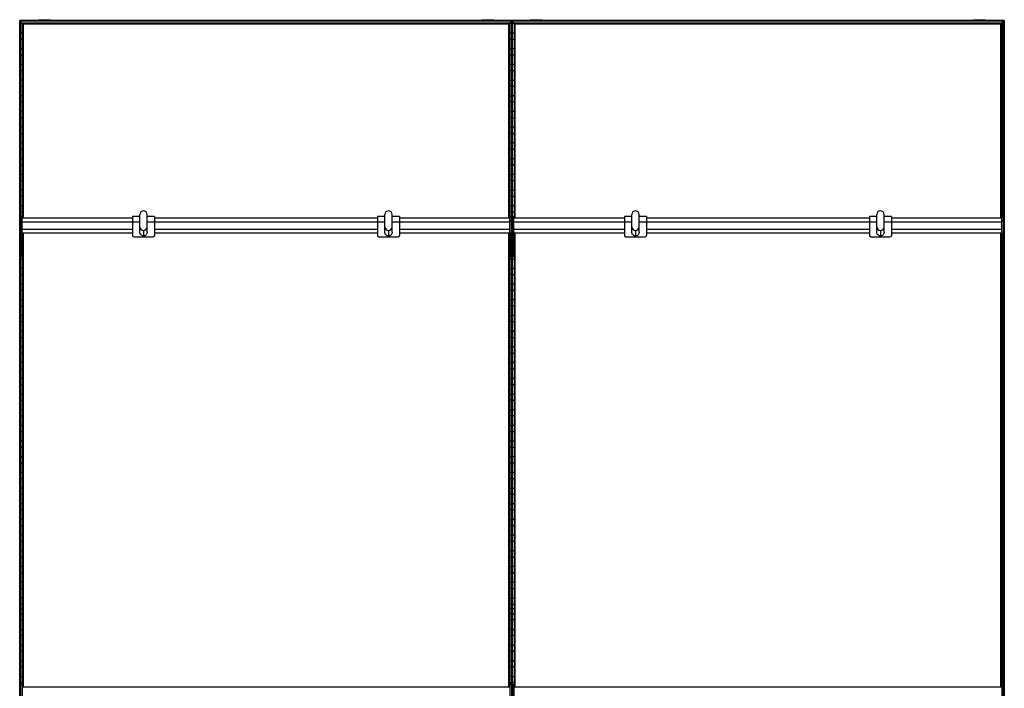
# Model space of a CAD drawing. Header units: millimetres. Extents: x -503 to 1507, y -1202 to 1202.
# Tile 2 of 2: x -503 to 1507, y -162 to 1202. Entities that reach past the tile are written whole.
import ezdxf

# ---------------------------------------------------------------- set-up
doc = ezdxf.new("R2010")
doc.units = ezdxf.units.MM

msp = doc.modelspace()

# ---------------------------------------------------------------- linework, layer by layer
at = {"color": 7, "linetype": 'Continuous', "lineweight": 25}
for p, q in [((-502.9, -1200), (-502.9, 1200)), ((1507.1, 1200), (-502.9, 1200)), ((-502.5, 1199.6), (-502.5, -1199.7)), ((-501.7, 1198.8), (-502.5, 1199.6)), ((1506.8, 1199.6), (-502.5, 1199.6)), ((-501.7, -1198.8), (-501.7, 1198.8)), ((501.7, 1198.8), (-501.7, 1198.8)), ((-501.4, 1198.5), (-501.4, -1198.5)), ((-497.6, 1194.7), (-501.4, 1198.5)), ((501.4, 1198.5), (-501.4, 1198.5)), ((-501.4, 1193.8), (-497.6, 1193.8)), ((-497.6, 1194.7), (-497.6, 797.2)), ((497.6, 1194.7), (-497.6, 1194.7)), ((-496.5, 1193.6), (-497.3, 1194.4)), ((497.3, 1194.4), (-497.3, 1194.4)), ((-497.3, 797.2), (-497.3, 1194.4)), ((496.5, 1193.6), (-496.5, 1193.6)), ((-496.5, 1193.6), (-496.5, 797.2)), ((-496.1, 797.2), (-496.1, 1193.2)), ((-495.4, 1192.5), (-496.1, 1193.2)), ((496.1, 1193.2), (-496.1, 1193.2)), ((-495.4, 797.2), (-495.4, 1192.5)), ((495.4, 1192.5), (-495.4, 1192.5)), ((-465, 1201.6), (-465, 1200)), ((-465, 1201.6), (-440.8, 1201.6)), ((-452.9, 1200), (-452.9, 1201.6)), ((-440.8, 1200), (-440.8, 1201.6)), ((440.8, 1201.6), (440.8, 1200)), ((440.8, 1201.6), (465, 1201.6)), ((452.9, 1200), (452.9, 1201.6)), ((465, 1200), (465, 1201.6)), ((495.4, 1192.5), (496.1, 1193.2)), ((495.4, 797.2), (495.4, 1192.5)), ((496.1, 797.2), (496.1, 1193.2)), ((497.3, 1194.4), (496.5, 1193.6)), ((496.5, 1193.6), (496.5, 797.2)), ((497.3, 797.2), (497.3, 1194.4)), ((497.6, 1194.7), (501.4, 1198.5)), ((497.6, 1194.7), (497.6, 797.2)), ((501.4, 1193.8), (497.6, 1193.8)), ((501.4, 1198.5), (501.4, -1198.5)), ((501.7, -1199.7), (501.7, 1199.6)), ((502.5, 1198.8), (501.7, 1199.6)), ((501.7, 1198.8), (502.5, 1199.6)), ((502.5, 1199.6), (502.5, -1199.7)), ((1506, 1198.8), (502.5, 1198.8)), ((502.9, -1198.5), (502.9, 1198.5)), ((506.6, 1194.7), (502.9, 1198.5)), ((1505.6, 1198.5), (502.9, 1198.5)), ((502.9, 1193.8), (506.6, 1193.8)), ((506.6, 1194.7), (506.6, 797.2)), ((1501.9, 1194.7), (506.6, 1194.7)), ((507.8, 1193.6), (507, 1194.4)), ((1501.5, 1194.4), (507, 1194.4)), ((507, 797.2), (507, 1194.4)), ((1500.7, 1193.6), (507.8, 1193.6)), ((507.8, 1193.6), (507.8, 797.2)), ((508.1, 797.2), (508.1, 1193.2)), ((508.8, 1192.5), (508.1, 1193.2)), ((1500.4, 1193.2), (508.1, 1193.2)), ((508.8, 797.2), (508.8, 1192.5)), ((1499.7, 1192.5), (508.8, 1192.5)), ((539.3, 1201.6), (539.3, 1200)), ((539.3, 1201.6), (563.5, 1201.6)), ((551.4, 1200), (551.4, 1201.6)), ((563.5, 1200), (563.5, 1201.6)), ((1445, 1201.6), (1445, 1200)), ((1445, 1201.6), (1469.2, 1201.6)), ((1457.1, 1200), (1457.1, 1201.6)), ((1469.2, 1200), (1469.2, 1201.6)), ((1499.7, 1192.5), (1500.4, 1193.2)), ((1499.7, 797.2), (1499.7, 1192.5)), ((1500.4, 797.2), (1500.4, 1193.2)), ((1500.7, 1193.6), (1501.5, 1194.4)), ((1500.7, 1193.6), (1500.7, 797.2)), ((1501.5, 797.2), (1501.5, 1194.4)), ((1501.9, 1194.7), (1505.6, 1198.5)), ((1501.9, 1194.7), (1501.9, 797.2)), ((1505.6, 1193.8), (1501.9, 1193.8)), ((1505.6, -1198.5), (1505.6, 1198.5)), ((1506, 1198.8), (1506.8, 1199.6)), ((1506, 1198.8), (1506, -1198.8)), ((1506.8, -1199.7), (1506.8, 1199.6)), ((1507.1, 1200), (1507.1, -1200)), ((-497.6, 1174.2), (-501.4, 1174.2)), ((497.6, 1174.2), (501.4, 1174.2)), ((506.6, 1174.2), (502.9, 1174.2)), ((1501.9, 1174.2), (1505.6, 1174.2)), ((-501.4, 1161.8), (-497.6, 1161.8)), ((501.4, 1161.8), (497.6, 1161.8)), ((502.9, 1161.8), (506.6, 1161.8)), ((1505.6, 1161.8), (1501.9, 1161.8)), ((-497.6, 1142.2), (-501.4, 1142.2)), ((-501.4, 1129.8), (-497.6, 1129.8)), ((497.6, 1142.2), (501.4, 1142.2)), ((501.4, 1129.8), (497.6, 1129.8)), ((506.6, 1142.2), (502.9, 1142.2)), ((502.9, 1129.8), (506.6, 1129.8)), ((1501.9, 1142.2), (1505.6, 1142.2)), ((1505.6, 1129.8), (1501.9, 1129.8)), ((-497.6, 1110.2), (-501.4, 1110.2)), ((497.6, 1110.2), (501.4, 1110.2)), ((506.6, 1110.2), (502.9, 1110.2)), ((1501.9, 1110.2), (1505.6, 1110.2)), ((-501.4, 1097.8), (-497.6, 1097.8)), ((501.4, 1097.8), (497.6, 1097.8)), ((502.9, 1097.8), (506.6, 1097.8)), ((1505.6, 1097.8), (1501.9, 1097.8)), ((-497.6, 1078.2), (-501.4, 1078.2)), ((-501.4, 1065.8), (-497.6, 1065.8)), ((497.6, 1078.2), (501.4, 1078.2)), ((501.4, 1065.8), (497.6, 1065.8)), ((506.6, 1078.2), (502.9, 1078.2)), ((502.9, 1065.8), (506.6, 1065.8)), ((1501.9, 1078.2), (1505.6, 1078.2)), ((1505.6, 1065.8), (1501.9, 1065.8)), ((-497.6, 1046.2), (-501.4, 1046.2)), ((497.6, 1046.2), (501.4, 1046.2)), ((506.6, 1046.2), (502.9, 1046.2)), ((1501.9, 1046.2), (1505.6, 1046.2)), ((-501.4, 1033.8), (-497.6, 1033.8)), ((501.4, 1033.8), (497.6, 1033.8)), ((502.9, 1033.8), (506.6, 1033.8)), ((1505.6, 1033.8), (1501.9, 1033.8)), ((-497.6, 1014.2), (-501.4, 1014.2)), ((497.6, 1014.2), (501.4, 1014.2)), ((506.6, 1014.2), (502.9, 1014.2)), ((1501.9, 1014.2), (1505.6, 1014.2)), ((-501.4, 1001.8), (-497.6, 1001.8)), ((501.4, 1001.8), (497.6, 1001.8)), ((502.9, 1001.8), (506.6, 1001.8)), ((1505.6, 1001.8), (1501.9, 1001.8)), ((-497.6, 982.2), (-501.4, 982.2)), ((-501.4, 969.8), (-497.6, 969.8)), ((497.6, 982.2), (501.4, 982.2)), ((501.4, 969.8), (497.6, 969.8)), ((506.6, 982.2), (502.9, 982.2)), ((502.9, 969.8), (506.6, 969.8)), ((1501.9, 982.2), (1505.6, 982.2)), ((1505.6, 969.8), (1501.9, 969.8)), ((-497.6, 950.2), (-501.4, 950.2)), ((497.6, 950.2), (501.4, 950.2)), ((506.6, 950.2), (502.9, 950.2)), ((1501.9, 950.2), (1505.6, 950.2)), ((-501.4, 937.8), (-497.6, 937.8)), ((501.4, 937.8), (497.6, 937.8)), ((502.9, 937.8), (506.6, 937.8)), ((1505.6, 937.8), (1501.9, 937.8)), ((-497.6, 918.2), (-501.4, 918.2)), ((-501.4, 905.8), (-497.6, 905.8)), ((497.6, 918.2), (501.4, 918.2)), ((501.4, 905.8), (497.6, 905.8)), ((506.6, 918.2), (502.9, 918.2)), ((502.9, 905.8), (506.6, 905.8)), ((1501.9, 918.2), (1505.6, 918.2)), ((1505.6, 905.8), (1501.9, 905.8)), ((-497.6, 886.2), (-501.4, 886.2)), ((497.6, 886.2), (501.4, 886.2)), ((506.6, 886.2), (502.9, 886.2)), ((1501.9, 886.2), (1505.6, 886.2)), ((-501.4, 873.8), (-497.6, 873.8)), ((501.4, 873.8), (497.6, 873.8)), ((502.9, 873.8), (506.6, 873.8)), ((1505.6, 873.8), (1501.9, 873.8)), ((-497.6, 854.2), (-501.4, 854.2)), ((497.6, 854.2), (501.4, 854.2)), ((506.6, 854.2), (502.9, 854.2)), ((1501.9, 854.2), (1505.6, 854.2)), ((-501.4, 841.8), (-497.6, 841.8)), ((501.4, 841.8), (497.6, 841.8)), ((502.9, 841.8), (506.6, 841.8)), ((1505.6, 841.8), (1501.9, 841.8)), ((-497.6, 822.2), (-501.4, 822.2)), ((-501.4, 809.8), (-497.6, 809.8)), ((-257.5, 768.2), (-257.5, 804.3)), ((-242.5, 768.2), (-242.5, 804.3)), ((242.5, 768.2), (242.5, 804.3)), ((257.5, 768.2), (257.5, 804.3)), ((497.6, 822.2), (501.4, 822.2)), ((501.4, 809.8), (497.6, 809.8)), ((506.6, 822.2), (502.9, 822.2)), ((502.9, 809.8), (506.6, 809.8)), ((746.7, 768.2), (746.7, 804.3)), ((761.7, 768.2), (761.7, 804.3)), ((1246.7, 768.2), (1246.7, 804.3)), ((1261.7, 768.2), (1261.7, 804.3)), ((1501.9, 822.2), (1505.6, 822.2)), ((1505.6, 809.8), (1501.9, 809.8)), ((-501, 790.2), (-501.4, 790.2)), ((-498, 800.2), (-501, 800.2)), ((-501, 718.8), (-501, 800.2)), ((-498, 791.2), (-501, 791.2)), ((-498, 718.8), (-498, 800.2)), ((-272.5, 797.2), (-498, 797.2)), ((-498, 789.7), (-257.5, 789.7)), ((-257.5, 800.4), (-272.5, 800.4)), ((-272.5, 800.4), (-272.5, 761.7)), ((-227.5, 800.4), (-242.5, 800.4)), ((-242.5, 789.7), (242.5, 789.7)), ((-227.5, 800.4), (-227.5, 761.7)), ((227.5, 797.2), (-227.5, 797.2)), ((242.5, 800.4), (227.5, 800.4)), ((227.5, 800.4), (227.5, 761.7)), ((272.5, 800.4), (257.5, 800.4)), ((257.5, 789.7), (498, 789.7)), ((272.5, 800.4), (272.5, 761.7)), ((498, 797.2), (272.5, 797.2)), ((498, 718.8), (498, 800.2)), ((501, 800.2), (498, 800.2)), ((501, 791.2), (498, 791.2)), ((501, 718.8), (501, 800.2)), ((501, 790.2), (501.4, 790.2)), ((503.2, 790.2), (502.9, 790.2)), ((506.2, 800.2), (503.2, 800.2)), ((503.2, 718.8), (503.2, 800.2)), ((506.2, 791.2), (503.2, 791.2)), ((506.2, 718.8), (506.2, 800.2)), ((731.7, 797.2), (506.2, 797.2)), ((506.2, 789.7), (746.7, 789.7)), ((746.7, 800.4), (731.7, 800.4)), ((731.7, 800.4), (731.7, 761.7)), ((776.7, 800.4), (761.7, 800.4)), ((761.7, 789.7), (1246.7, 789.7)), ((776.7, 800.4), (776.7, 761.7)), ((1231.7, 797.2), (776.7, 797.2)), ((1246.7, 800.4), (1231.7, 800.4)), ((1231.7, 800.4), (1231.7, 761.7)), ((1276.7, 800.4), (1261.7, 800.4)), ((1261.7, 789.7), (1502.2, 789.7)), ((1276.7, 800.4), (1276.7, 761.7)), ((1502.2, 797.2), (1276.7, 797.2)), ((1505.2, 800.2), (1502.2, 800.2)), ((1502.2, 718.8), (1502.2, 800.2)), ((1505.2, 791.2), (1502.2, 791.2)), ((1505.2, 718.8), (1505.2, 800.2)), ((1505.2, 790.2), (1505.6, 790.2)), ((-501.4, 777.8), (-501, 777.8)), ((-498, 774.7), (-272.5, 774.7)), ((-498, 767.2), (-272.5, 767.2)), ((-497.6, 767.2), (-497.6, -159.5)), ((-497.3, -159.5), (-497.3, 767.2)), ((-496.5, 767.2), (-496.5, -159.5)), ((-496.1, -159.5), (-496.1, 767.2)), ((-495.4, -159.5), (-495.4, 767.2)), ((-250, 771.9), (-250, 760.7)), ((-227.5, 774.7), (227.5, 774.7)), ((-227.5, 767.2), (227.5, 767.2)), ((250, 771.9), (250, 760.7)), ((272.5, 774.7), (498, 774.7)), ((272.5, 767.2), (498, 767.2)), ((495.4, -159.5), (495.4, 767.2)), ((496.1, -159.5), (496.1, 767.2)), ((496.5, 767.2), (496.5, -159.5)), ((497.3, -159.5), (497.3, 767.2)), ((497.6, 767.2), (497.6, -159.5)), ((501.4, 777.8), (501, 777.8)), ((502.9, 777.8), (503.2, 777.8)), ((506.2, 774.7), (731.7, 774.7)), ((506.2, 767.2), (731.7, 767.2)), ((506.6, 767.2), (506.6, -159.5)), ((507, -159.5), (507, 767.2)), ((507.8, 767.2), (507.8, -159.5)), ((508.1, -159.5), (508.1, 767.2)), ((508.8, -159.5), (508.8, 767.2)), ((754.2, 771.9), (754.2, 760.7)), ((776.7, 774.7), (1231.7, 774.7)), ((776.7, 767.2), (1231.7, 767.2)), ((1254.2, 771.9), (1254.2, 760.7)), ((1276.7, 774.7), (1502.2, 774.7)), ((1276.7, 767.2), (1502.2, 767.2)), ((1499.7, -159.5), (1499.7, 767.2)), ((1500.4, -159.5), (1500.4, 767.2)), ((1500.7, 767.2), (1500.7, -159.5)), ((1501.5, -159.5), (1501.5, 767.2)), ((1501.9, 767.2), (1501.9, -159.5)), ((1505.6, 777.8), (1505.2, 777.8)), ((-501, 758.2), (-501.4, 758.2)), ((-501.4, 745.8), (-501, 745.8)), ((-498, 763.3), (-501, 763.3)), ((-498, 759.5), (-501, 759.5)), ((-497.6, 758.2), (-498, 758.2)), ((-498, 745.8), (-497.6, 745.8)), ((-269.5, 758.7), (-230.5, 758.7)), ((230.5, 758.7), (269.5, 758.7)), ((497.6, 758.2), (498, 758.2)), ((498, 745.8), (497.6, 745.8)), ((501, 763.3), (498, 763.3)), ((501, 759.5), (498, 759.5)), ((501, 758.2), (501.4, 758.2)), ((501.4, 745.8), (501, 745.8)), ((503.2, 758.2), (502.9, 758.2)), ((502.9, 745.8), (503.2, 745.8)), ((506.2, 763.3), (503.2, 763.3)), ((506.2, 759.5), (503.2, 759.5)), ((506.6, 758.2), (506.2, 758.2)), ((506.2, 745.8), (506.6, 745.8)), ((734.7, 758.7), (773.7, 758.7)), ((1234.7, 758.7), (1273.7, 758.7)), ((1501.9, 758.2), (1502.2, 758.2)), ((1502.2, 745.8), (1501.9, 745.8)), ((1505.2, 763.3), (1502.2, 763.3)), ((1505.2, 759.5), (1502.2, 759.5)), ((1505.2, 758.2), (1505.6, 758.2)), ((1505.6, 745.8), (1505.2, 745.8)), ((-501, 726.2), (-501.4, 726.2)), ((-497.6, 726.2), (-498, 726.2)), ((497.6, 726.2), (498, 726.2)), ((501, 726.2), (501.4, 726.2)), ((503.2, 726.2), (502.9, 726.2)), ((506.6, 726.2), (506.2, 726.2)), ((1501.9, 726.2), (1502.2, 726.2)), ((1505.2, 726.2), (1505.6, 726.2)), ((-501.4, 713.8), (-497.6, 713.8)), ((-498, 721.7), (-501, 721.7)), ((-498, 718.8), (-501, 718.8)), ((501.4, 713.8), (497.6, 713.8)), ((501, 721.7), (498, 721.7)), ((501, 718.8), (498, 718.8)), ((502.9, 713.8), (506.6, 713.8)), ((506.2, 721.7), (503.2, 721.7)), ((506.2, 718.8), (503.2, 718.8)), ((1505.6, 713.8), (1501.9, 713.8)), ((1505.2, 721.7), (1502.2, 721.7)), ((1505.2, 718.8), (1502.2, 718.8)), ((-497.6, 694.2), (-501.4, 694.2)), ((497.6, 694.2), (501.4, 694.2)), ((506.6, 694.2), (502.9, 694.2)), ((1501.9, 694.2), (1505.6, 694.2)), ((-501.4, 681.8), (-497.6, 681.8)), ((501.4, 681.8), (497.6, 681.8)), ((502.9, 681.8), (506.6, 681.8)), ((1505.6, 681.8), (1501.9, 681.8)), ((-497.6, 662.2), (-501.4, 662.2)), ((-501.4, 649.8), (-497.6, 649.8)), ((497.6, 662.2), (501.4, 662.2)), ((501.4, 649.8), (497.6, 649.8)), ((506.6, 662.2), (502.9, 662.2)), ((502.9, 649.8), (506.6, 649.8)), ((1501.9, 662.2), (1505.6, 662.2)), ((1505.6, 649.8), (1501.9, 649.8)), ((-497.6, 630.2), (-501.4, 630.2)), ((497.6, 630.2), (501.4, 630.2)), ((506.6, 630.2), (502.9, 630.2)), ((1501.9, 630.2), (1505.6, 630.2)), ((-501.4, 617.8), (-497.6, 617.8)), ((501.4, 617.8), (497.6, 617.8)), ((502.9, 617.8), (506.6, 617.8)), ((1505.6, 617.8), (1501.9, 617.8)), ((-497.6, 598.2), (-501.4, 598.2)), ((-501.4, 585.8), (-497.6, 585.8)), ((497.6, 598.2), (501.4, 598.2)), ((501.4, 585.8), (497.6, 585.8)), ((506.6, 598.2), (502.9, 598.2)), ((502.9, 585.8), (506.6, 585.8)), ((1501.9, 598.2), (1505.6, 598.2)), ((1505.6, 585.8), (1501.9, 585.8)), ((-497.6, 566.2), (-501.4, 566.2)), ((497.6, 566.2), (501.4, 566.2)), ((506.6, 566.2), (502.9, 566.2)), ((1501.9, 566.2), (1505.6, 566.2)), ((-501.4, 553.8), (-497.6, 553.8)), ((501.4, 553.8), (497.6, 553.8)), ((502.9, 553.8), (506.6, 553.8)), ((1505.6, 553.8), (1501.9, 553.8)), ((-497.6, 534.2), (-501.4, 534.2)), ((497.6, 534.2), (501.4, 534.2)), ((506.6, 534.2), (502.9, 534.2)), ((1501.9, 534.2), (1505.6, 534.2)), ((-501.4, 521.8), (-497.6, 521.8)), ((501.4, 521.8), (497.6, 521.8)), ((502.9, 521.8), (506.6, 521.8)), ((1505.6, 521.8), (1501.9, 521.8)), ((-497.6, 502.2), (-501.4, 502.2)), ((-501.4, 489.8), (-497.6, 489.8)), ((497.6, 502.2), (501.4, 502.2)), ((501.4, 489.8), (497.6, 489.8)), ((506.6, 502.2), (502.9, 502.2)), ((502.9, 489.8), (506.6, 489.8)), ((1501.9, 502.2), (1505.6, 502.2)), ((1505.6, 489.8), (1501.9, 489.8)), ((-497.6, 470.2), (-501.4, 470.2)), ((497.6, 470.2), (501.4, 470.2)), ((506.6, 470.2), (502.9, 470.2)), ((1501.9, 470.2), (1505.6, 470.2)), ((-501.4, 457.8), (-497.6, 457.8)), ((501.4, 457.8), (497.6, 457.8)), ((502.9, 457.8), (506.6, 457.8)), ((1505.6, 457.8), (1501.9, 457.8)), ((-497.6, 438.2), (-501.4, 438.2)), ((-501.4, 425.8), (-497.6, 425.8)), ((497.6, 438.2), (501.4, 438.2)), ((501.4, 425.8), (497.6, 425.8)), ((506.6, 438.2), (502.9, 438.2)), ((502.9, 425.8), (506.6, 425.8)), ((1501.9, 438.2), (1505.6, 438.2)), ((1505.6, 425.8), (1501.9, 425.8)), ((-497.6, 406.2), (-501.4, 406.2)), ((497.6, 406.2), (501.4, 406.2)), ((506.6, 406.2), (502.9, 406.2)), ((1501.9, 406.2), (1505.6, 406.2)), ((-501.4, 393.8), (-497.6, 393.8)), ((501.4, 393.8), (497.6, 393.8)), ((502.9, 393.8), (506.6, 393.8)), ((1505.6, 393.8), (1501.9, 393.8)), ((-497.6, 374.2), (-501.4, 374.2)), ((-501.4, 361.8), (-497.6, 361.8)), ((497.6, 374.2), (501.4, 374.2)), ((501.4, 361.8), (497.6, 361.8)), ((506.6, 374.2), (502.9, 374.2)), ((502.9, 361.8), (506.6, 361.8)), ((1501.9, 374.2), (1505.6, 374.2)), ((1505.6, 361.8), (1501.9, 361.8)), ((-497.6, 342.2), (-501.4, 342.2)), ((497.6, 342.2), (501.4, 342.2)), ((506.6, 342.2), (502.9, 342.2)), ((1501.9, 342.2), (1505.6, 342.2)), ((-501.4, 329.8), (-497.6, 329.8)), ((501.4, 329.8), (497.6, 329.8)), ((502.9, 329.8), (506.6, 329.8)), ((1505.6, 329.8), (1501.9, 329.8)), ((-497.6, 310.2), (-501.4, 310.2)), ((497.6, 310.2), (501.4, 310.2)), ((506.6, 310.2), (502.9, 310.2)), ((1501.9, 310.2), (1505.6, 310.2)), ((-501.4, 297.8), (-497.6, 297.8)), ((501.4, 297.8), (497.6, 297.8)), ((502.9, 297.8), (506.6, 297.8)), ((1505.6, 297.8), (1501.9, 297.8)), ((-497.6, 278.2), (-501.4, 278.2)), ((-501.4, 265.8), (-497.6, 265.8)), ((497.6, 278.2), (501.4, 278.2)), ((501.4, 265.8), (497.6, 265.8)), ((506.6, 278.2), (502.9, 278.2)), ((502.9, 265.8), (506.6, 265.8)), ((1501.9, 278.2), (1505.6, 278.2)), ((1505.6, 265.8), (1501.9, 265.8)), ((-497.6, 246.2), (-501.4, 246.2)), ((497.6, 246.2), (501.4, 246.2)), ((506.6, 246.2), (502.9, 246.2)), ((1501.9, 246.2), (1505.6, 246.2)), ((-501.4, 233.8), (-497.6, 233.8)), ((501.4, 233.8), (497.6, 233.8)), ((502.9, 233.8), (506.6, 233.8)), ((1505.6, 233.8), (1501.9, 233.8)), ((-497.6, 214.2), (-501.4, 214.2)), ((-501.4, 201.8), (-497.6, 201.8)), ((497.6, 214.2), (501.4, 214.2)), ((501.4, 201.8), (497.6, 201.8)), ((506.6, 214.2), (502.9, 214.2)), ((502.9, 201.8), (506.6, 201.8)), ((1501.9, 214.2), (1505.6, 214.2)), ((1505.6, 201.8), (1501.9, 201.8)), ((-497.6, 182.2), (-501.4, 182.2)), ((497.6, 182.2), (501.4, 182.2)), ((506.6, 182.2), (502.9, 182.2)), ((1501.9, 182.2), (1505.6, 182.2)), ((-501.4, 169.8), (-497.6, 169.8)), ((501.4, 169.8), (497.6, 169.8)), ((502.9, 169.8), (506.6, 169.8)), ((1505.6, 169.8), (1501.9, 169.8)), ((-497.6, 150.2), (-501.4, 150.2)), ((497.6, 150.2), (501.4, 150.2)), ((506.6, 150.2), (502.9, 150.2)), ((1501.9, 150.2), (1505.6, 150.2)), ((-501.4, 137.8), (-497.6, 137.8)), ((501.4, 137.8), (497.6, 137.8)), ((502.9, 137.8), (506.6, 137.8)), ((1505.6, 137.8), (1501.9, 137.8)), ((-497.6, 118.2), (-501.4, 118.2)), ((-501.4, 105.8), (-497.6, 105.8)), ((497.6, 118.2), (501.4, 118.2)), ((501.4, 105.8), (497.6, 105.8)), ((506.6, 118.2), (502.9, 118.2)), ((502.9, 105.8), (506.6, 105.8)), ((1501.9, 118.2), (1505.6, 118.2)), ((1505.6, 105.8), (1501.9, 105.8)), ((-497.6, 86.2), (-501.4, 86.2)), ((497.6, 86.2), (501.4, 86.2)), ((506.6, 86.2), (502.9, 86.2)), ((1501.9, 86.2), (1505.6, 86.2)), ((-501.4, 73.8), (-497.6, 73.8)), ((501.4, 73.8), (497.6, 73.8)), ((502.9, 73.8), (506.6, 73.8)), ((1505.6, 73.8), (1501.9, 73.8)), ((-497.6, 54.2), (-501.4, 54.2)), ((-501.4, 41.8), (-497.6, 41.8)), ((497.6, 54.2), (501.4, 54.2)), ((501.4, 41.8), (497.6, 41.8)), ((506.6, 54.2), (502.9, 54.2)), ((502.9, 41.8), (506.6, 41.8)), ((1501.9, 54.2), (1505.6, 54.2)), ((1505.6, 41.8), (1501.9, 41.8)), ((-497.6, 22.2), (-501.4, 22.2)), ((497.6, 22.2), (501.4, 22.2)), ((506.6, 22.2), (502.9, 22.2)), ((1501.9, 22.2), (1505.6, 22.2)), ((-502.9, 0), (-495.4, 0)), ((-501.4, 9.8), (-497.6, 9.8)), ((508.8, 0), (495.4, 0)), ((501.4, 9.8), (497.6, 9.8)), ((502.9, 9.8), (506.6, 9.8)), ((1507.1, 0), (1499.7, 0)), ((1505.6, 9.8), (1501.9, 9.8)), ((-501.4, -9.8), (-497.6, -9.8)), ((501.4, -9.8), (497.6, -9.8)), ((502.9, -9.8), (506.6, -9.8)), ((1505.6, -9.8), (1501.9, -9.8)), ((-497.6, -22.2), (-501.4, -22.2)), ((497.6, -22.2), (501.4, -22.2)), ((506.6, -22.2), (502.9, -22.2)), ((1501.9, -22.2), (1505.6, -22.2)), ((-501.4, -41.8), (-497.6, -41.8)), ((-497.6, -54.2), (-501.4, -54.2)), ((501.4, -41.8), (497.6, -41.8)), ((497.6, -54.2), (501.4, -54.2)), ((502.9, -41.8), (506.6, -41.8)), ((506.6, -54.2), (502.9, -54.2)), ((1505.6, -41.8), (1501.9, -41.8)), ((1501.9, -54.2), (1505.6, -54.2)), ((-501.4, -73.8), (-497.6, -73.8)), ((501.4, -73.8), (497.6, -73.8)), ((502.9, -73.8), (506.6, -73.8)), ((1505.6, -73.8), (1501.9, -73.8)), ((-497.6, -86.2), (-501.4, -86.2)), ((497.6, -86.2), (501.4, -86.2)), ((506.6, -86.2), (502.9, -86.2)), ((1501.9, -86.2), (1505.6, -86.2)), ((-501.4, -105.8), (-497.6, -105.8)), ((-497.6, -118.2), (-501.4, -118.2)), ((501.4, -105.8), (497.6, -105.8)), ((497.6, -118.2), (501.4, -118.2)), ((502.9, -105.8), (506.6, -105.8)), ((506.6, -118.2), (502.9, -118.2)), ((1505.6, -105.8), (1501.9, -105.8)), ((1501.9, -118.2), (1505.6, -118.2)), ((-501.4, -137.8), (-497.6, -137.8)), ((501.4, -137.8), (497.6, -137.8)), ((502.9, -137.8), (506.6, -137.8)), ((1505.6, -137.8), (1501.9, -137.8)), ((-497.6, -150.2), (-501.4, -150.2)), ((-498, -154.5), (-501, -154.5)), ((-501, -154.5), (-501, -241.2)), ((-498, -154.5), (-498, -241.2)), ((498, -159.5), (-498, -159.5)), ((497.6, -150.2), (501.4, -150.2)), ((501, -154.5), (498, -154.5)), ((498, -154.5), (498, -241.2)), ((501, -154.5), (501, -241.2)), ((506.6, -150.2), (502.9, -150.2)), ((506.2, -154.5), (503.2, -154.5)), ((503.2, -154.5), (503.2, -241.2)), ((506.2, -154.5), (506.2, -241.2)), ((1502.2, -159.5), (506.2, -159.5)), ((1501.9, -150.2), (1505.6, -150.2)), ((1505.2, -154.5), (1502.2, -154.5)), ((1502.2, -154.5), (1502.2, -241.2)), ((1505.2, -154.5), (1505.2, -241.2))]:
    msp.add_line(p, q, dxfattribs=at)
for centre, radius, start, end in [((-250, 804.3), 7.5, 89.9825, 179.9825), ((-250, 804.3), 7.5, 0.0175, 90.0175), ((250, 804.3), 7.5, 89.9825, 179.9825), ((250, 804.3), 7.5, 0.0175, 90.0175), ((754.2, 804.3), 7.5, 89.9825, 179.9825), ((754.2, 804.3), 7.5, 0.0175, 90.0175), ((1254.2, 804.3), 7.5, 89.9825, 179.9825), ((1254.2, 804.3), 7.5, 0.0175, 90.0175), ((-250, 779.4), 7.5, 180.0175, 270.0175), ((-250, 779.3), 7.5, 180.0175, 270.0175), ((-250, 779.4), 7.5, 269.9825, 359.9825), ((-250, 779.3), 7.5, 269.9825, 359.9825), ((250, 779.4), 7.5, 180.0175, 270.0175), ((250, 779.3), 7.5, 180.0175, 270.0175), ((250, 779.4), 7.5, 269.9825, 359.9825), ((250, 779.3), 7.5, 269.9825, 359.9825), ((754.2, 779.4), 7.5, 180.0175, 270.0175), ((754.2, 779.3), 7.5, 180.0175, 270.0175), ((754.2, 779.4), 7.5, 269.9825, 359.9825), ((754.2, 779.3), 7.5, 269.9825, 359.9825), ((1254.2, 779.4), 7.5, 180.0175, 270.0175), ((1254.2, 779.3), 7.5, 180.0175, 270.0175), ((1254.2, 779.4), 7.5, 269.9825, 359.9825), ((1254.2, 779.3), 7.5, 269.9825, 359.9825), ((-269.5, 761.7), 3, 180, 270), ((-230.5, 761.7), 3, 270, 360), ((230.5, 761.7), 3, 180, 270), ((269.5, 761.7), 3, 270, 360), ((734.7, 761.7), 3, 180, 270), ((773.7, 761.7), 3, 270, 0), ((1234.7, 761.7), 3, 180, 270), ((1273.7, 761.7), 3, 270, 0)]:
    msp.add_arc(centre, radius, start, end, dxfattribs=at)
for points, knots in [([(-502.5, 1199.6), (-502.6, 1199.7), (-502.7, 1199.8), (-502.8, 1199.9), (-502.8, 1200), (-502.9, 1200), (-502.9, 1200), (-502.9, 1200)], [0, 0, 0, 0, 0.31012, 0.616121, 0.758896, 0.886022, 1, 1, 1, 1]), ([(-502.5, 1199.6), (-502.6, 1199.7), (-502.6, 1199.7), (-502.7, 1199.8), (-502.7, 1199.9), (-502.8, 1199.9), (-502.8, 1200), (-502.9, 1200), (-502.9, 1200), (-502.9, 1200)], [0, 0, 0, 0, 0.25, 0.25, 0.5, 0.5, 0.75, 0.75, 1, 1, 1, 1]), ([(-501.4, 1198.5), (-501.4, 1198.5), (-501.4, 1198.5), (-501.4, 1198.6), (-501.5, 1198.6), (-501.6, 1198.7), (-501.7, 1198.8), (-501.7, 1198.8)], [0, 0, 0, 0, 0.146754, 0.316126, 0.510248, 0.757793, 1, 1, 1, 1]), ([(-501.4, 1198.5), (-501.4, 1198.5), (-501.4, 1198.5), (-501.4, 1198.5), (-501.4, 1198.6), (-501.5, 1198.6), (-501.5, 1198.7), (-501.6, 1198.8), (-501.7, 1198.8), (-501.7, 1198.8)], [0, 0, 0, 0, 0.25, 0.25, 0.5, 0.5, 0.75, 0.75, 1, 1, 1, 1]), ([(-497.3, 1194.4), (-497.3, 1194.4), (-497.4, 1194.5), (-497.4, 1194.6), (-497.5, 1194.6), (-497.6, 1194.7), (-497.6, 1194.7), (-497.6, 1194.7), (-497.6, 1194.7), (-497.6, 1194.7)], [0, 0, 0, 0, 0.25, 0.25, 0.5, 0.5, 0.75, 0.75, 1, 1, 1, 1]), ([(-497.3, 1194.4), (-497.3, 1194.4), (-497.4, 1194.5), (-497.5, 1194.7), (-497.6, 1194.7), (-497.6, 1194.7), (-497.6, 1194.7), (-497.6, 1194.7)], [0, 0, 0, 0, 0.31012, 0.616121, 0.758896, 0.886022, 1, 1, 1, 1]), ([(-496.1, 1193.2), (-496.1, 1193.3), (-496.1, 1193.3), (-496.2, 1193.3), (-496.3, 1193.4), (-496.4, 1193.5), (-496.4, 1193.6), (-496.5, 1193.6)], [0, 0, 0, 0, 0.146754, 0.316126, 0.510248, 0.757793, 1, 1, 1, 1]), ([(-496.1, 1193.2), (-496.1, 1193.2), (-496.1, 1193.3), (-496.2, 1193.3), (-496.2, 1193.3), (-496.3, 1193.4), (-496.3, 1193.4), (-496.4, 1193.5), (-496.4, 1193.6), (-496.5, 1193.6)], [0, 0, 0, 0, 0.25, 0.25, 0.5, 0.5, 0.75, 0.75, 1, 1, 1, 1]), ([(496.1, 1193.2), (496.1, 1193.3), (496.1, 1193.3), (496.2, 1193.3), (496.3, 1193.4), (496.4, 1193.5), (496.4, 1193.6), (496.5, 1193.6)], [0, 0, 0, 0, 0.146754, 0.316126, 0.510248, 0.757793, 1, 1, 1, 1]), ([(496.1, 1193.2), (496.1, 1193.2), (496.1, 1193.3), (496.2, 1193.3), (496.2, 1193.3), (496.3, 1193.4), (496.3, 1193.4), (496.4, 1193.5), (496.4, 1193.6), (496.5, 1193.6)], [0, 0, 0, 0, 0.25, 0.25, 0.5, 0.5, 0.75, 0.75, 1, 1, 1, 1]), ([(497.3, 1194.4), (497.3, 1194.4), (497.4, 1194.5), (497.5, 1194.7), (497.6, 1194.7), (497.6, 1194.7), (497.6, 1194.7), (497.6, 1194.7)], [0, 0, 0, 0, 0.31012, 0.616121, 0.758896, 0.886022, 1, 1, 1, 1]), ([(497.3, 1194.4), (497.3, 1194.4), (497.4, 1194.5), (497.4, 1194.6), (497.5, 1194.6), (497.6, 1194.7), (497.6, 1194.7), (497.6, 1194.7), (497.6, 1194.7), (497.6, 1194.7)], [0, 0, 0, 0, 0.25, 0.25, 0.5, 0.5, 0.75, 0.75, 1, 1, 1, 1]), ([(501.7, 1199.6), (501.7, 1199.7), (501.6, 1199.8), (501.5, 1199.9), (501.4, 1200), (501.4, 1200), (501.4, 1200), (501.4, 1200)], [0, 0, 0, 0, 0.31012, 0.616121, 0.758896, 0.886022, 1, 1, 1, 1]), ([(501.7, 1199.6), (501.7, 1199.7), (501.6, 1199.8), (501.5, 1199.9), (501.4, 1200), (501.4, 1200), (501.4, 1200), (501.4, 1200)], [0, 0, 0, 0, 0.31012, 0.616121, 0.758896, 0.886022, 1, 1, 1, 1]), ([(501.4, 1198.5), (501.4, 1198.5), (501.4, 1198.5), (501.4, 1198.6), (501.5, 1198.6), (501.6, 1198.7), (501.7, 1198.8), (501.7, 1198.8)], [0, 0, 0, 0, 0.146754, 0.316126, 0.510248, 0.757793, 1, 1, 1, 1]), ([(501.4, 1198.5), (501.4, 1198.5), (501.4, 1198.5), (501.4, 1198.5), (501.4, 1198.6), (501.5, 1198.6), (501.5, 1198.7), (501.6, 1198.8), (501.7, 1198.8), (501.7, 1198.8)], [0, 0, 0, 0, 0.25, 0.25, 0.5, 0.5, 0.75, 0.75, 1, 1, 1, 1]), ([(502.5, 1199.6), (502.6, 1199.7), (502.7, 1199.8), (502.8, 1199.9), (502.8, 1200), (502.9, 1200), (502.9, 1200), (502.9, 1200)], [0, 0, 0, 0, 0.3101202, 0.6161208, 0.7588957, 0.8860224, 1, 1, 1, 1]), ([(502.5, 1199.6), (502.6, 1199.7), (502.6, 1199.7), (502.7, 1199.8), (502.7, 1199.9), (502.8, 1199.9), (502.8, 1200), (502.9, 1200), (502.9, 1200), (502.9, 1200)], [0, 0, 0, 0, 0.25, 0.25, 0.5, 0.5, 0.75, 0.75, 1, 1, 1, 1]), ([(502.9, 1198.5), (502.9, 1198.5), (502.9, 1198.5), (502.8, 1198.6), (502.7, 1198.6), (502.6, 1198.7), (502.6, 1198.8), (502.5, 1198.8)], [0, 0, 0, 0, 0.146754, 0.316126, 0.510248, 0.757793, 1, 1, 1, 1]), ([(502.9, 1198.5), (502.9, 1198.5), (502.9, 1198.5), (502.8, 1198.6), (502.7, 1198.6), (502.6, 1198.7), (502.6, 1198.8), (502.5, 1198.8)], [0, 0, 0, 0, 0.146754, 0.316126, 0.510248, 0.757793, 1, 1, 1, 1]), ([(507, 1194.4), (506.9, 1194.4), (506.8, 1194.5), (506.7, 1194.7), (506.7, 1194.7), (506.6, 1194.7), (506.6, 1194.7), (506.6, 1194.7)], [0, 0, 0, 0, 0.31012, 0.616121, 0.758896, 0.886022, 1, 1, 1, 1]), ([(507, 1194.4), (506.9, 1194.4), (506.8, 1194.5), (506.7, 1194.7), (506.7, 1194.7), (506.6, 1194.7), (506.6, 1194.7), (506.6, 1194.7)], [0, 0, 0, 0, 0.31012, 0.616121, 0.758896, 0.886022, 1, 1, 1, 1]), ([(508.1, 1193.2), (508.1, 1193.3), (508.1, 1193.3), (508.1, 1193.3), (508, 1193.4), (507.9, 1193.5), (507.8, 1193.6), (507.8, 1193.6)], [0, 0, 0, 0, 0.146754, 0.316126, 0.510248, 0.757793, 1, 1, 1, 1]), ([(508.1, 1193.2), (508.1, 1193.3), (508.1, 1193.3), (508.1, 1193.3), (508, 1193.4), (507.9, 1193.5), (507.8, 1193.6), (507.8, 1193.6)], [0, 0, 0, 0, 0.146754, 0.316126, 0.510248, 0.757793, 1, 1, 1, 1]), ([(1500.4, 1193.2), (1500.4, 1193.3), (1500.4, 1193.3), (1500.4, 1193.3), (1500.5, 1193.4), (1500.6, 1193.5), (1500.7, 1193.6), (1500.7, 1193.6)], [0, 0, 0, 0, 0.146754, 0.316126, 0.510248, 0.757793, 1, 1, 1, 1]), ([(1500.4, 1193.2), (1500.4, 1193.3), (1500.4, 1193.3), (1500.4, 1193.3), (1500.5, 1193.4), (1500.6, 1193.5), (1500.7, 1193.6), (1500.7, 1193.6)], [0, 0, 0, 0, 0.146754, 0.316126, 0.510248, 0.757793, 1, 1, 1, 1]), ([(1501.5, 1194.4), (1501.6, 1194.4), (1501.7, 1194.5), (1501.8, 1194.7), (1501.8, 1194.7), (1501.9, 1194.7), (1501.9, 1194.7), (1501.9, 1194.7)], [0, 0, 0, 0, 0.31012, 0.616121, 0.758896, 0.886022, 1, 1, 1, 1]), ([(1501.5, 1194.4), (1501.6, 1194.4), (1501.7, 1194.5), (1501.8, 1194.7), (1501.8, 1194.7), (1501.9, 1194.7), (1501.9, 1194.7), (1501.9, 1194.7)], [0, 0, 0, 0, 0.31012, 0.616121, 0.758896, 0.886022, 1, 1, 1, 1]), ([(1505.6, 1198.5), (1505.6, 1198.5), (1505.6, 1198.5), (1505.7, 1198.6), (1505.7, 1198.6), (1505.8, 1198.7), (1505.9, 1198.8), (1506, 1198.8)], [0, 0, 0, 0, 0.1467542, 0.3161257, 0.5102478, 0.7577933, 1, 1, 1, 1]), ([(1505.6, 1198.5), (1505.6, 1198.5), (1505.6, 1198.5), (1505.7, 1198.6), (1505.7, 1198.6), (1505.8, 1198.7), (1505.9, 1198.8), (1506, 1198.8)], [0, 0, 0, 0, 0.146754, 0.316126, 0.510248, 0.757793, 1, 1, 1, 1]), ([(1506.8, 1199.6), (1506.8, 1199.7), (1506.9, 1199.8), (1507, 1199.9), (1507.1, 1200), (1507.1, 1200), (1507.1, 1200), (1507.1, 1200)], [0, 0, 0, 0, 0.31012, 0.616121, 0.758896, 0.886022, 1, 1, 1, 1]), ([(1506.8, 1199.6), (1506.8, 1199.7), (1506.9, 1199.8), (1507, 1199.9), (1507.1, 1200), (1507.1, 1200), (1507.1, 1200), (1507.1, 1200)], [0, 0, 0, 0, 0.31012, 0.616121, 0.758896, 0.886022, 1, 1, 1, 1]), ([(-250, 760.7), (-250.7, 760.7), (-252.1, 760.9), (-254.2, 761.8), (-256, 763.4), (-257.3, 765.7), (-257.4, 767.4), (-257.5, 768.2)], [0, 0, 0, 0, 0.176761, 0.367059, 0.563454, 0.790215, 1, 1, 1, 1]), ([(-242.5, 768.2), (-242.6, 767.5), (-242.7, 766.1), (-243.6, 764), (-245.2, 762.2), (-247.5, 760.9), (-249.2, 760.8), (-250, 760.7)], [0, 0, 0, 0, 0.176865, 0.367239, 0.563648, 0.790336, 1, 1, 1, 1]), ([(250, 760.7), (249.3, 760.7), (247.9, 760.9), (245.8, 761.8), (244, 763.4), (242.7, 765.7), (242.6, 767.4), (242.5, 768.2)], [0, 0, 0, 0, 0.176761, 0.367059, 0.563454, 0.790215, 1, 1, 1, 1]), ([(257.5, 768.2), (257.4, 767.5), (257.3, 766.1), (256.4, 764), (254.8, 762.2), (252.5, 760.9), (250.8, 760.8), (250, 760.7)], [0, 0, 0, 0, 0.176865, 0.367239, 0.563648, 0.790336, 1, 1, 1, 1]), ([(754.2, 760.7), (753.5, 760.7), (752.1, 760.9), (750.1, 761.8), (748.3, 763.4), (747, 765.7), (746.8, 767.4), (746.7, 768.2)], [0, 0, 0, 0, 0.1767613, 0.3670593, 0.5634541, 0.7902149, 1, 1, 1, 1]), ([(761.7, 768.2), (761.7, 767.5), (761.6, 766.1), (760.6, 764), (759, 762.2), (756.8, 760.9), (755.1, 760.8), (754.2, 760.7)], [0, 0, 0, 0, 0.176865, 0.367239, 0.563648, 0.790336, 1, 1, 1, 1]), ([(1254.2, 760.7), (1253.5, 760.7), (1252.1, 760.9), (1250.1, 761.8), (1248.3, 763.4), (1247, 765.7), (1246.8, 767.4), (1246.7, 768.2)], [0, 0, 0, 0, 0.176761, 0.367059, 0.563454, 0.790215, 1, 1, 1, 1]), ([(1261.7, 768.2), (1261.7, 767.5), (1261.6, 766.1), (1260.6, 764), (1259, 762.2), (1256.8, 760.9), (1255.1, 760.8), (1254.2, 760.7)], [0, 0, 0, 0, 0.1768651, 0.3672394, 0.5636475, 0.7903357, 1, 1, 1, 1])]:
    msp.add_open_spline(points, degree=3, knots=knots, dxfattribs=at)

doc.saveas('drawing.dxf')
